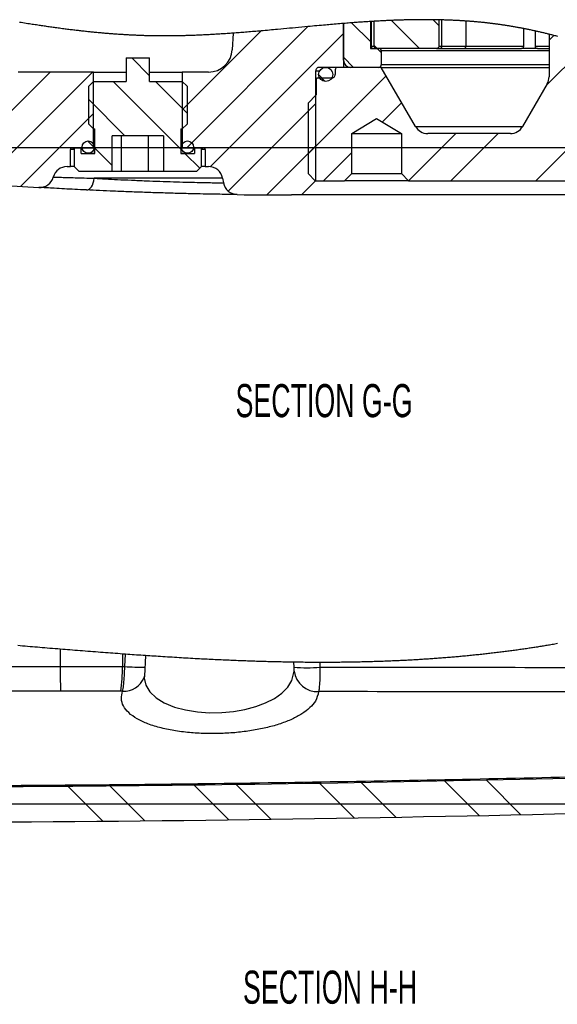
# Model space of a CAD drawing. Extents: x 0 to 4205, y 0 to 2970.
# Tile 21 of 68: x 1824 to 2108, y 1234 to 1755. Entities that reach past the tile are written whole.
import ezdxf

# ---------------------------------------------------------------- set-up
doc = ezdxf.new("R2010")
doc.units = 0
doc.header["$LTSCALE"] = 5
doc.layers.get('0').update_dxf_attribs({"linetype": 'CONTINUOUS'})
doc.styles.add('SLDTEXTSTYLE0', font='TXT', dxfattribs={"width": 0.605})
doc.dimstyles.new('SLDDIMSTYLE3', dxfattribs={"dimtxt": 25, "dimasz": 25, "dimexe": 0, "dimexo": 0.0625, "dimgap": 6.25, "dimtad": 1, "dimdec": 1, "dimlfac": 0.4, "dimrnd": 1e-09, "dimzin": 12, "dimtxsty": 'SLDTEXTSTYLE0', "dimsah": 1, "dimcen": 0.09, "dimazin": 3, "dimtfac": 1, "dimtmove": 0, "dimatfit": 3, "dimtolj": 1, "dimtzin": 12})
doc.dimstyles.new('SLDDIMSTYLE4', dxfattribs={"dimtxt": 25, "dimasz": 25, "dimexe": 0, "dimexo": 0.0625, "dimgap": 6.25, "dimtad": 1, "dimdec": 1, "dimlfac": 0.4, "dimrnd": 1e-09, "dimzin": 12, "dimtxsty": 'SLDTEXTSTYLE0', "dimsah": 1, "dimcen": 0.09, "dimazin": 3, "dimtfac": 1, "dimtofl": 0, "dimtmove": 0, "dimatfit": 3, "dimtolj": 1, "dimtzin": 12})

# ---------------------------------------------------------------- blocks, each defined once
blk = doc.blocks.new('SW_HATCH_0')
at = {"color": 0, "linetype": 'CONTINUOUS'}
for p, q in [((552.73, -29.57), (562.88, -39.71)), ((573.9, -28.29), (588.74, -43.13)), ((596, -27.93), (598.99, -30.92)), ((504.98, -33.83), (463.13, -75.69)), ((529.71, -31.55), (465.63, -95.63)), ((548.5, -35.22), (478.04, -105.68)), ((659.75, -36.22), (657.25, -38.72)), ((564.71, -41.55), (566.29, -43.13)), ((566.29, -43.13), (568.5, -45.34)), ((673.7, -44.72), (655.84, -62.58)), ((436.59, -48.13), (446, -57.54)), ((548.5, -47.79), (553.84, -53.13)), ((393.38, -55.63), (356.74, -92.27)), ((415.83, -55.63), (359.15, -112.32)), ((535.38, -57.12), (538.88, -60.62)), ((426.64, -60.63), (462.5, -96.49)), ((449.09, -60.63), (465.75, -77.29)), ((571.06, -57.56), (529.75, -98.87)), ((413.75, -70.19), (432.94, -89.38)), ((533.75, -72.42), (487.52, -118.64)), ((579.27, -71.79), (569.01, -82.06)), ((416.38, -77.54), (377.84, -116.07)), ((607.84, -88.13), (582.86, -113.11)), ((630.29, -88.13), (605.29, -113.13)), ((413.18, -92.08), (416.79, -95.68)), ((417, -95.89), (426.22, -105.11)), ((463.54, -97.54), (463.76, -97.75)), ((464.64, -98.63), (472.57, -106.56)), ((533.75, -94.87), (508.02, -120.59)), ((552.88, -98.19), (537.94, -113.13)), ((667.25, -96.07), (650.19, -113.13))]:
    blk.add_line(p, q, dxfattribs=at)
blk = doc.blocks.new('_D_18')
at = {"color": 7, "linetype": 'CONTINUOUS'}
for p, q in [((1453.66, 1751.95), (1360.69, 1751.95)), ((1368.19, 1686.95), (1368.19, 1751.95)), ((2478.66, 1686.95), (1360.69, 1686.95)), ((1368.19, 1686.95), (1368.19, 1617.69))]:
    blk.add_line(p, q, dxfattribs=at)
for points in [[(1368.19, 1751.95), (1364.44, 1726.95), (1371.94, 1726.95)], [(1368.19, 1686.95), (1371.94, 1711.95), (1364.44, 1711.95)]]:
    blk.add_solid(points, dxfattribs=at)
at = {"color": 7, "linetype": 'CONTINUOUS', "insert": (1335.96, 1617.69), "char_height": 25, "attachment_point": 1, "rotation": 90, "style": 'SLDTEXTSTYLE0'}
blk.add_mtext('26', dxfattribs=at)
blk = doc.blocks.new('SW_HATCH_1')
at = {"color": 0, "linetype": 'CONTINUOUS'}
for p, q in [((536.32, 2.49), (517.96, 20.85)), ((315.29, -0.98), (296.7, 17.6)), ((337.52, -0.76), (318.95, 17.8)), ((381.89, -0.23), (363.37, 18.29)), ((404.03, 0.08), (385.54, 18.57)), ((448.24, 0.77), (429.79, 19.22)), ((470.3, 1.16), (451.87, 19.59)), ((514.34, 2.02), (495.96, 20.4))]:
    blk.add_line(p, q, dxfattribs=at)
blk = doc.blocks.new('_D_21')
at = {"color": 7, "linetype": 'CONTINUOUS'}
for p, q in [((2663.41, 1352.26), (2663.41, 1402.26)), ((2516.64, 1352.26), (2670.91, 1352.26)), ((2663.41, 1339.76), (2663.41, 1352.26)), ((1491.63, 1339.76), (2670.91, 1339.76)), ((2663.41, 1339.76), (2663.41, 1261.99))]:
    blk.add_line(p, q, dxfattribs=at)
for points in [[(2663.41, 1352.26), (2667.16, 1377.26), (2659.66, 1377.26)], [(2663.41, 1339.76), (2659.66, 1314.76), (2667.16, 1314.76)]]:
    blk.add_solid(points, dxfattribs=at)
at = {"color": 7, "linetype": 'CONTINUOUS', "insert": (2631.18, 1261.99), "char_height": 25, "attachment_point": 1, "rotation": 90, "style": 'SLDTEXTSTYLE0'}
blk.add_mtext('5', dxfattribs=at)

msp = doc.modelspace()

# ---------------------------------------------------------------- linework, layer by layer
at = {"color": 7, "linetype": 'CONTINUOUS'}
for p, q in [((1995.16, 1733.2), (1995.16, 1752.68)), ((1995.16, 1752.68), (1995.16, 1729.45)), ((2009.53, 1753.71), (2009.53, 1739.45)), ((2009.75, 1753.72), (2009.75, 1740.7)), ((2011.37, 1740.7), (2011.37, 1753.82)), ((2045.64, 1754.59), (2045.64, 1740.7)), ((2047.25, 1740.7), (2047.25, 1754.55)), ((2059.99, 1740.7), (2059.99, 1753.95)), ((1936.77, 1747.54), (1936.31, 1738.79)), ((2090.46, 1740.7), (2090.46, 1749.97)), ((2096.51, 1748.71), (2096.51, 1740.7)), ((2103.91, 1746.98), (2103.91, 1724.45)), ((2009.53, 1739.45), (2013.91, 1739.45)), ((2044.27, 1739.45), (2012.74, 1739.45)), ((2015.16, 1738.2), (2015.16, 1730.7)), ((2044.27, 1739.45), (2046, 1739.45)), ((2046, 1739.45), (2058.75, 1739.45)), ((2058.75, 1739.45), (2089.21, 1739.45)), ((2097.76, 1739.45), (2089.21, 1739.45)), ((2097.76, 1739.45), (2103.91, 1739.45)), ((1880.16, 1734.45), (1880.16, 1721.95)), ((1880.16, 1734.45), (1892.66, 1734.45)), ((1892.66, 1721.95), (1892.66, 1734.45)), ((1863.03, 1726.95), (1823.06, 1726.95)), ((1863.03, 1686.95), (1863.03, 1726.95)), ((1863.03, 1726.95), (1880.16, 1726.95)), ((1892.66, 1726.95), (1909.78, 1726.95)), ((1909.78, 1726.95), (1909.78, 1686.95)), ((1923.83, 1726.95), (1909.78, 1726.95)), ((1980.41, 1727.45), (1980.41, 1669.45)), ((1995.16, 1729.45), (1982.41, 1729.45)), ((1990.78, 1728.2), (1990.78, 1725.7)), ((2015.16, 1729.45), (1992.03, 1729.45)), ((2013.91, 1729.45), (1998.91, 1729.45)), ((2033.2, 1698.2), (2015.16, 1729.45)), ((2015.16, 1729.45), (2103.91, 1729.45)), ((1860.41, 1719.45), (1862.91, 1721.95)), ((1860.41, 1699.45), (1860.41, 1719.45)), ((1862.91, 1721.95), (1880.16, 1721.95)), ((1892.66, 1721.95), (1909.91, 1721.95)), ((1909.91, 1721.95), (1912.41, 1719.45)), ((1912.41, 1719.45), (1912.41, 1699.45)), ((1980.78, 1723.2), (1980.78, 1714.95)), ((1988.78, 1723.7), (1981.28, 1723.7)), ((2102.9, 1720.7), (2089.91, 1698.2)), ((1980.78, 1714.95), (1976.41, 1710.57)), ((1976.41, 1710.57), (1976.41, 1673.2)), ((1862.91, 1696.95), (1860.41, 1699.45)), ((1912.41, 1699.45), (1909.91, 1696.95)), ((1999.53, 1694.45), (2012.66, 1702.33)), ((2012.66, 1702.33), (2025.78, 1694.45)), ((1862.91, 1696.95), (1863.66, 1696.95)), ((1863.66, 1683.95), (1863.66, 1696.95)), ((1909.16, 1696.95), (1909.91, 1696.95)), ((1909.16, 1696.95), (1909.16, 1683.95)), ((1999.53, 1673.2), (1999.53, 1694.45)), ((1999.53, 1694.45), (2025.78, 1694.45)), ((2025.78, 1694.45), (2025.78, 1673.2)), ((2083.42, 1694.45), (2039.69, 1694.45)), ((1899.94, 1693.2), (1872.87, 1693.2)), ((1872.87, 1674.45), (1872.87, 1693.2)), ((1877.62, 1693.2), (1877.62, 1674.45)), ((1891.93, 1693.2), (1891.93, 1674.45)), ((1899.94, 1693.2), (1899.94, 1674.45)), ((1850.78, 1676.95), (1850.78, 1685.95)), ((1851.78, 1686.95), (1863.03, 1686.95)), ((1852.66, 1686.95), (1852.66, 1676.95)), ((1852.66, 1686.95), (1856.41, 1686.95)), ((1856.41, 1683.95), (1856.41, 1686.95)), ((1856.41, 1683.95), (1863.66, 1683.95)), ((1860.19, 1683.97), (1863.66, 1683.97)), ((1909.16, 1683.97), (1912.62, 1683.97)), ((1909.16, 1683.95), (1916.41, 1683.95)), ((1909.78, 1686.95), (1921.03, 1686.95)), ((1916.41, 1686.95), (1916.41, 1683.95)), ((1916.41, 1686.95), (1920.16, 1686.95)), ((1920.16, 1676.95), (1920.16, 1686.95)), ((1922.03, 1685.95), (1922.03, 1676.95)), ((1848.95, 1676.95), (1850.78, 1676.95)), ((1852.66, 1676.95), (1850.78, 1676.95)), ((1855.16, 1674.45), (1852.66, 1676.95)), ((1855.16, 1674.45), (1872.87, 1674.45)), ((1872.87, 1674.45), (1877.62, 1674.45)), ((1877.62, 1674.45), (1891.93, 1674.45)), ((1891.93, 1674.45), (1899.94, 1674.45)), ((1899.94, 1674.45), (1917.66, 1674.45)), ((1920.16, 1676.95), (1917.66, 1674.45)), ((1922.03, 1676.95), (1920.16, 1676.95)), ((1922.03, 1676.95), (1923.86, 1676.95)), ((1976.41, 1673.2), (1980.16, 1669.45)), ((1999.53, 1673.2), (1995.78, 1669.45)), ((1999.53, 1673.2), (2025.78, 1673.2)), ((2029.53, 1669.45), (2025.78, 1673.2)), ((1931.25, 1670.75), (1931.68, 1668.33)), ((1980.41, 1669.45), (1972.91, 1661.95)), ((1980.16, 1669.45), (1995.78, 1669.45)), ((2029.53, 1669.45), (1995.78, 1669.45)), ((2029.53, 1669.45), (2112.54, 1669.45)), ((1835.27, 1665.95), (1834.91, 1665.92)), ((1972.91, 1661.95), (1967.66, 1661.95)), ((2333.71, 1661.95), (1972.91, 1661.95)), ((1890.42, 1418.17), (1889.85, 1407.31)), ((1969.03, 1412.1), (1968.89, 1414.68))]:
    msp.add_line(p, q, dxfattribs=at)
at = {"color": 8, "linetype": 'CONTINUOUS'}
for p, q in [((2009.75, 1740.7), (2011.37, 1740.7)), ((2045.64, 1740.7), (2047.25, 1740.7)), ((2047.25, 1740.7), (2059.99, 1740.7)), ((2059.99, 1740.7), (2090.46, 1740.7)), ((2096.51, 1740.7), (2103.91, 1740.7)), ((2103.91, 1738.2), (2015.16, 1738.2)), ((2103.91, 1730.7), (2015.16, 1730.7)), ((1982.46, 1727.45), (1980.41, 1727.45)), ((2033.2, 1698.2), (2089.91, 1698.2)), ((1852.66, 1685.95), (1850.78, 1685.95)), ((1922.03, 1685.95), (1920.16, 1685.95)), ((1931.25, 1670.75), (1863.39, 1670.75)), ((1845.38, 1421.57), (1845.38, 1412.43)), ((1878.34, 1419.01), (1878.31, 1412.39)), ((1879.51, 1412.38), (1879.91, 1418.9)), ((1845.38, 1412.43), (1878.31, 1412.39)), ((1878.31, 1412.39), (1879.51, 1412.38)), ((1982.57, 1414.57), (1982.7, 1412.1)), ((1877.32, 1399.37), (1845.45, 1399.4)), ((1878.35, 1399.36), (1877.32, 1399.37))]:
    msp.add_line(p, q, dxfattribs=at)
at = {"color": 7, "linetype": 'CONTINUOUS', "flags": 128}
for points in [[(2108.58, 1745.8), (2108.04, 1745.94), (2107.49, 1746.08), (2106.95, 1746.22), (2106.4, 1746.36), (2105.9, 1746.48), (2105.41, 1746.61), (2104.91, 1746.73), (2104.41, 1746.86), (2103.91, 1746.98), (2103.44, 1747.1), (2102.98, 1747.21), (2102.51, 1747.32), (2102.05, 1747.43), (2101.59, 1747.54), (2101.13, 1747.65), (2100.67, 1747.76), (2100.22, 1747.87), (2099.76, 1747.97), (2099.3, 1748.08), (2098.83, 1748.19), (2098.37, 1748.29), (2097.9, 1748.4), (2097.44, 1748.5), (2096.97, 1748.6), (2096.51, 1748.71), (2096.02, 1748.81), (2095.54, 1748.92), (2095.06, 1749.02), (2094.57, 1749.12), (2094.09, 1749.23), (2093.6, 1749.33), (2093.12, 1749.43), (2092.68, 1749.52), (2092.23, 1749.61), (2091.79, 1749.7), (2091.35, 1749.79), (2090.9, 1749.88), (2090.46, 1749.97), (2090.03, 1750.05), (2089.6, 1750.13), (2089.18, 1750.21), (2088.75, 1750.29), (2088.32, 1750.37), (2087.89, 1750.45), (2087.47, 1750.53), (2087, 1750.62), (2086.53, 1750.7), (2086.06, 1750.79), (2085.59, 1750.87), (2085.12, 1750.95), (2084.72, 1751.02), (2084.33, 1751.09), (2083.94, 1751.15), (2083.55, 1751.22), (2083.16, 1751.28), (2082.76, 1751.35), (2082.3, 1751.42), (2081.84, 1751.5), (2081.38, 1751.57), (2080.92, 1751.64), (2080.45, 1751.71), (2079.98, 1751.78), (2079.51, 1751.85), (2079.03, 1751.92), (2078.56, 1751.99), (2078.1, 1752.06), (2077.64, 1752.12), (2077.18, 1752.19), (2076.71, 1752.25), (2076.24, 1752.31), (2075.77, 1752.38), (2075.3, 1752.44), (2074.83, 1752.5), (2074.36, 1752.56), (2073.88, 1752.62), (2073.41, 1752.68), (2072.94, 1752.73), (2072.47, 1752.79), (2072, 1752.84), (2071.53, 1752.9), (2071.06, 1752.95), (2070.59, 1753), (2070.13, 1753.05), (2069.67, 1753.1), (2069.21, 1753.15), (2068.73, 1753.2), (2068.26, 1753.25), (2067.79, 1753.3), (2067.32, 1753.34), (2066.85, 1753.39), (2066.37, 1753.43), (2065.9, 1753.48), (2065.43, 1753.52), (2064.96, 1753.56), (2064.48, 1753.6), (2064.01, 1753.64), (2063.54, 1753.68), (2063.07, 1753.72), (2062.59, 1753.76), (2062.16, 1753.79), (2061.73, 1753.82), (2061.29, 1753.86), (2060.86, 1753.89), (2060.43, 1753.92), (2059.99, 1753.95), (2059.55, 1753.98), (2059.1, 1754.01), (2058.65, 1754.04), (2058.21, 1754.07), (2057.76, 1754.1), (2057.32, 1754.12), (2056.88, 1754.15), (2056.44, 1754.17), (2056, 1754.2), (2055.48, 1754.23), (2054.95, 1754.25), (2054.43, 1754.28), (2053.91, 1754.31), (2053.39, 1754.33), (2052.86, 1754.36), (2052.34, 1754.38), (2051.82, 1754.4), (2051.29, 1754.42), (2050.77, 1754.44), (2050.25, 1754.46), (2049.72, 1754.48), (2049.23, 1754.5), (2048.73, 1754.51), (2048.24, 1754.53), (2047.75, 1754.54), (2047.25, 1754.55), (2046.72, 1754.57), (2046.18, 1754.58), (2045.64, 1754.59), (2045.15, 1754.6), (2044.65, 1754.61), (2044.15, 1754.62), (2043.65, 1754.63), (2043.15, 1754.64), (2042.65, 1754.64), (2042.1, 1754.65), (2041.54, 1754.66), (2040.99, 1754.66), (2040.44, 1754.67), (2039.88, 1754.67), (2039.33, 1754.67), (2038.77, 1754.67), (2038.27, 1754.67), (2037.76, 1754.67), (2037.25, 1754.67), (2036.74, 1754.67), (2036.24, 1754.67), (2035.73, 1754.67), (2035.12, 1754.66), (2034.51, 1754.66), (2033.9, 1754.65), (2033.29, 1754.64), (2032.68, 1754.63), (2032.08, 1754.62), (2031.48, 1754.61), (2030.88, 1754.6), (2030.28, 1754.59), (2029.67, 1754.58), (2029.06, 1754.57), (2028.45, 1754.55), (2027.84, 1754.54), (2027.23, 1754.52), (2026.64, 1754.5), (2026.04, 1754.48), (2025.44, 1754.47), (2024.84, 1754.45), (2024.23, 1754.43), (2023.62, 1754.41), (2023, 1754.38), (2022.39, 1754.36), (2021.78, 1754.34), (2021.17, 1754.31), (2020.56, 1754.29), (2019.92, 1754.26), (2019.27, 1754.23), (2018.63, 1754.2), (2017.99, 1754.17), (2017.34, 1754.14), (2016.7, 1754.11), (2016.05, 1754.08), (2015.41, 1754.05), (2014.74, 1754.01), (2014.06, 1753.97), (2013.39, 1753.94), (2012.71, 1753.9), (2012.04, 1753.86), (2011.37, 1753.82), (2010.83, 1753.79), (2010.29, 1753.76), (2009.75, 1753.72), (2009.53, 1753.71), (2008.82, 1753.67), (2008.11, 1753.62), (2007.4, 1753.58), (2006.69, 1753.53), (2005.98, 1753.48), (2005.27, 1753.43), (2004.56, 1753.38), (2003.85, 1753.33), (2003.11, 1753.28), (2002.36, 1753.23), (2001.62, 1753.17), (2000.88, 1753.12), (2000.13, 1753.06), (1999.39, 1753.01), (1998.54, 1752.94), (1997.69, 1752.88), (1996.85, 1752.81), (1996, 1752.74), (1995.16, 1752.68), (1994.17, 1752.6), (1993.19, 1752.52), (1992.21, 1752.43), (1991.23, 1752.35), (1990.25, 1752.27), (1989.26, 1752.19), (1988.34, 1752.11), (1987.41, 1752.02), (1986.49, 1751.94), (1985.56, 1751.86), (1984.63, 1751.78), (1983.45, 1751.67), (1982.27, 1751.57), (1981.09, 1751.46), (1979.91, 1751.35), (1978.73, 1751.24), (1977.55, 1751.13), (1976.37, 1751.03), (1974.73, 1750.87), (1973.09, 1750.72), (1971.45, 1750.57), (1969.86, 1750.42), (1968.28, 1750.27), (1966.69, 1750.12), (1965.11, 1749.97), (1963.52, 1749.82), (1961.94, 1749.68), (1960.35, 1749.53), (1959.26, 1749.43), (1958.17, 1749.33), (1957.08, 1749.23), (1955.99, 1749.13), (1954.9, 1749.03), (1953.81, 1748.94), (1952.73, 1748.84), (1951.64, 1748.74), (1950.7, 1748.66), (1949.77, 1748.58), (1948.84, 1748.5), (1947.91, 1748.42), (1946.97, 1748.34), (1946.06, 1748.27), (1945.14, 1748.19), (1944.22, 1748.12), (1943.31, 1748.04), (1942.49, 1747.98), (1941.67, 1747.91), (1940.86, 1747.85), (1940.04, 1747.78), (1939.22, 1747.72), (1938.4, 1747.66), (1937.59, 1747.6), (1936.77, 1747.54), (1935.98, 1747.48), (1935.19, 1747.43), (1934.4, 1747.37), (1933.61, 1747.32), (1932.83, 1747.26), (1932.05, 1747.21), (1931.28, 1747.16), (1930.5, 1747.11), (1929.73, 1747.06), (1929.04, 1747.02), (1928.35, 1746.97), (1927.66, 1746.93), (1926.96, 1746.89), (1926.27, 1746.85), (1925.58, 1746.81), (1924.89, 1746.78), (1924.2, 1746.74), (1923.58, 1746.71), (1922.96, 1746.67), (1922.34, 1746.64), (1921.72, 1746.61), (1921.11, 1746.58), (1920.5, 1746.55), (1919.89, 1746.52), (1919.28, 1746.5), (1918.67, 1746.47), (1918.05, 1746.44), (1917.43, 1746.42), (1916.81, 1746.39), (1916.19, 1746.37), (1915.57, 1746.35), (1914.95, 1746.33), (1914.33, 1746.3), (1913.72, 1746.28), (1913.1, 1746.26), (1912.48, 1746.25), (1911.86, 1746.23), (1911.24, 1746.21), (1910.63, 1746.19), (1910.03, 1746.18), (1909.42, 1746.17), (1908.81, 1746.15), (1908.19, 1746.14), (1907.57, 1746.13), (1906.95, 1746.12), (1906.34, 1746.11), (1905.72, 1746.1), (1905.1, 1746.09), (1904.48, 1746.08), (1903.94, 1746.08), (1903.39, 1746.07), (1902.85, 1746.07), (1902.31, 1746.07), (1901.77, 1746.07), (1901.23, 1746.07), (1900.69, 1746.07), (1900.14, 1746.07), (1899.58, 1746.07), (1899.01, 1746.07), (1898.44, 1746.07), (1897.88, 1746.08), (1897.31, 1746.08), (1896.74, 1746.09), (1896.23, 1746.09), (1895.71, 1746.1), (1895.2, 1746.11), (1894.68, 1746.12), (1894.17, 1746.13), (1893.66, 1746.14), (1893.17, 1746.15), (1892.69, 1746.16), (1892.2, 1746.17), (1891.72, 1746.18), (1891.23, 1746.19), (1890.69, 1746.21), (1890.15, 1746.22), (1889.61, 1746.24), (1889.07, 1746.26), (1888.53, 1746.28), (1887.99, 1746.3), (1887.45, 1746.32), (1886.91, 1746.34), (1886.36, 1746.36), (1885.82, 1746.38), (1885.28, 1746.41), (1884.74, 1746.43), (1884.2, 1746.45), (1883.66, 1746.48), (1883.12, 1746.51), (1882.58, 1746.53), (1882.02, 1746.56), (1881.45, 1746.59), (1880.88, 1746.63), (1880.32, 1746.66), (1879.75, 1746.69), (1879.19, 1746.72), (1878.57, 1746.76), (1877.95, 1746.8), (1877.33, 1746.84), (1876.72, 1746.88), (1876.1, 1746.92), (1875.48, 1746.96), (1874.87, 1747.01), (1874.3, 1747.05), (1873.73, 1747.09), (1873.17, 1747.13), (1872.6, 1747.17), (1872.04, 1747.22), (1871.47, 1747.26), (1870.91, 1747.31), (1870.34, 1747.35), (1869.78, 1747.4), (1869.21, 1747.45), (1868.65, 1747.5), (1868.08, 1747.54), (1867.55, 1747.59), (1867.01, 1747.64), (1866.48, 1747.69), (1865.95, 1747.74), (1865.42, 1747.79), (1864.8, 1747.84), (1864.19, 1747.9), (1863.57, 1747.96), (1862.96, 1748.02), (1862.34, 1748.08), (1861.74, 1748.14), (1861.13, 1748.2), (1860.53, 1748.27), (1859.93, 1748.33), (1859.31, 1748.39), (1858.69, 1748.46), (1858.08, 1748.53), (1857.46, 1748.59), (1856.84, 1748.66), (1856.23, 1748.73), (1855.61, 1748.8), (1855, 1748.87), (1854.38, 1748.94), (1853.77, 1749.02), (1853.15, 1749.09), (1852.53, 1749.16), (1851.92, 1749.24), (1851.3, 1749.31), (1850.63, 1749.39), (1849.95, 1749.48), (1849.27, 1749.56), (1848.59, 1749.65), (1847.92, 1749.73), (1847.2, 1749.83), (1846.48, 1749.92), (1845.76, 1750.01), (1845.04, 1750.11), (1844.33, 1750.21), (1843.61, 1750.3), (1842.93, 1750.39), (1842.25, 1750.49), (1841.58, 1750.58), (1840.9, 1750.68), (1840.22, 1750.77), (1839.55, 1750.87), (1838.87, 1750.96), (1838.19, 1751.06), (1837.52, 1751.16), (1836.84, 1751.26), (1836.18, 1751.35), (1835.51, 1751.45), (1834.85, 1751.55), (1834.18, 1751.65), (1833.47, 1751.76), (1832.75, 1751.87), (1832.03, 1751.98), (1831.31, 1752.09), (1830.6, 1752.2), (1829.88, 1752.31), (1829.03, 1752.44), (1828.19, 1752.57), (1827.34, 1752.71), (1826.5, 1752.84), (1825.64, 1752.98), (1824.77, 1753.12), (1823.91, 1753.26)], [(2108.41, 1424.5), (2107.71, 1424.37), (2107, 1424.25), (2106.29, 1424.13), (2105.58, 1424.01), (2104.87, 1423.89), (2104.17, 1423.77), (2103.52, 1423.66), (2102.87, 1423.55), (2102.22, 1423.44), (2101.57, 1423.34), (2100.92, 1423.23), (2100.27, 1423.13), (2099.62, 1423.02), (2098.98, 1422.92), (2098.33, 1422.82), (2097.68, 1422.72), (2097.03, 1422.61), (2096.38, 1422.51), (2095.77, 1422.42), (2095.16, 1422.33), (2094.54, 1422.23), (2093.93, 1422.14), (2093.32, 1422.05), (2092.62, 1421.95), (2091.91, 1421.84), (2091.2, 1421.74), (2090.5, 1421.64), (2089.79, 1421.53), (2089.1, 1421.44), (2088.4, 1421.34), (2087.71, 1421.24), (2087.02, 1421.14), (2086.31, 1421.05), (2085.6, 1420.95), (2084.89, 1420.85), (2084.19, 1420.76), (2083.48, 1420.66), (2082.77, 1420.57), (2082.06, 1420.48), (2081.36, 1420.39), (2080.65, 1420.29), (2079.94, 1420.2), (2079.23, 1420.11), (2078.53, 1420.03), (2077.82, 1419.94), (2077.11, 1419.85), (2076.33, 1419.76), (2075.55, 1419.66), (2074.77, 1419.57), (2074, 1419.48), (2073.22, 1419.39), (2072.51, 1419.3), (2071.8, 1419.22), (2071.09, 1419.14), (2070.39, 1419.06), (2069.68, 1418.98), (2068.97, 1418.91), (2068.26, 1418.83), (2067.48, 1418.75), (2066.71, 1418.66), (2065.93, 1418.58), (2065.15, 1418.5), (2064.37, 1418.42), (2063.59, 1418.34), (2062.81, 1418.26), (2062.03, 1418.18), (2061.25, 1418.11), (2060.48, 1418.03), (2059.71, 1417.96), (2058.95, 1417.88), (2058.18, 1417.81), (2057.42, 1417.74), (2056.71, 1417.68), (2056, 1417.61), (2055.29, 1417.55), (2054.58, 1417.49), (2053.87, 1417.43), (2053.17, 1417.36), (2052.46, 1417.3), (2051.68, 1417.24), (2050.9, 1417.17), (2050.12, 1417.11), (2049.34, 1417.05), (2048.56, 1416.98), (2047.78, 1416.92), (2047, 1416.86), (2046.22, 1416.8), (2045.44, 1416.74), (2044.66, 1416.69), (2043.9, 1416.63), (2043.13, 1416.57), (2042.37, 1416.52), (2041.6, 1416.47), (2040.82, 1416.41), (2040.04, 1416.36), (2039.26, 1416.31), (2038.48, 1416.26), (2037.7, 1416.21), (2036.94, 1416.16), (2036.17, 1416.11), (2035.4, 1416.06), (2034.64, 1416.02), (2033.86, 1415.97), (2033.07, 1415.92), (2032.29, 1415.88), (2031.51, 1415.84), (2030.73, 1415.79), (2029.95, 1415.75), (2029.16, 1415.71), (2028.4, 1415.67), (2027.64, 1415.63), (2026.88, 1415.59), (2026.12, 1415.55), (2025.36, 1415.52), (2024.59, 1415.48), (2023.88, 1415.45), (2023.16, 1415.42), (2022.44, 1415.38), (2021.72, 1415.35), (2021, 1415.32), (2020.2, 1415.29), (2019.4, 1415.26), (2018.6, 1415.22), (2017.79, 1415.19), (2016.99, 1415.16), (2016.19, 1415.13), (2015.39, 1415.1), (2014.59, 1415.08), (2013.78, 1415.05), (2012.98, 1415.02), (2012.18, 1415), (2011.38, 1414.97), (2010.57, 1414.95), (2009.77, 1414.93), (2008.97, 1414.9), (2008.16, 1414.88), (2007.32, 1414.86), (2006.48, 1414.84), (2005.64, 1414.82), (2004.8, 1414.8), (2003.95, 1414.78), (2003.11, 1414.76), (2002.19, 1414.74), (2001.28, 1414.73), (2000.36, 1414.71), (1999.44, 1414.69), (1998.52, 1414.68), (1997.6, 1414.66), (1996.68, 1414.65), (1995.84, 1414.64), (1994.99, 1414.63), (1994.15, 1414.62), (1993.31, 1414.61), (1992.46, 1414.6), (1991.62, 1414.6), (1990.78, 1414.59), (1989.93, 1414.59), (1989.09, 1414.58), (1988.24, 1414.58), (1987.4, 1414.57), (1986.56, 1414.57), (1985.76, 1414.57), (1984.96, 1414.57), (1984.17, 1414.57), (1983.37, 1414.57), (1982.57, 1414.57), (1981.72, 1414.57), (1980.86, 1414.57), (1980, 1414.57), (1979.15, 1414.58), (1978.29, 1414.58), (1977.45, 1414.59), (1976.6, 1414.59), (1975.76, 1414.6), (1974.92, 1414.61), (1973.91, 1414.62), (1972.91, 1414.63), (1971.91, 1414.64), (1970.9, 1414.65), (1969.9, 1414.66), (1968.89, 1414.68), (1967.94, 1414.69), (1966.98, 1414.71), (1966.03, 1414.72), (1965.07, 1414.74), (1964.12, 1414.76), (1963.16, 1414.78), (1962.2, 1414.8), (1961.25, 1414.82), (1960.24, 1414.84), (1959.24, 1414.86), (1958.24, 1414.89), (1957.24, 1414.91), (1956.23, 1414.94), (1955.23, 1414.96), (1954.23, 1414.99), (1953.22, 1415.02), (1952.22, 1415.05), (1951.21, 1415.08), (1950.21, 1415.11), (1949.2, 1415.14), (1948.26, 1415.17), (1947.31, 1415.2), (1946.36, 1415.23), (1945.41, 1415.26), (1944.46, 1415.3), (1943.46, 1415.33), (1942.45, 1415.37), (1941.44, 1415.41), (1940.43, 1415.45), (1939.43, 1415.49), (1938.42, 1415.53), (1937.47, 1415.56), (1936.52, 1415.6), (1935.57, 1415.64), (1934.62, 1415.68), (1933.66, 1415.72), (1932.6, 1415.77), (1931.54, 1415.82), (1930.48, 1415.86), (1929.41, 1415.91), (1928.35, 1415.96), (1927.29, 1416.01), (1926.22, 1416.06), (1925.16, 1416.12), (1924.15, 1416.17), (1923.14, 1416.22), (1922.12, 1416.27), (1921.11, 1416.32), (1920.1, 1416.37), (1919.08, 1416.43), (1917.89, 1416.49), (1916.7, 1416.55), (1915.5, 1416.62), (1914.3, 1416.68), (1913.08, 1416.75), (1911.86, 1416.82), (1910.64, 1416.89), (1909.42, 1416.96), (1908.2, 1417.04), (1906.97, 1417.11), (1905.75, 1417.18), (1904.53, 1417.26), (1903.3, 1417.33), (1902.08, 1417.41), (1900.85, 1417.48), (1899.63, 1417.56), (1898.4, 1417.64), (1897.17, 1417.72), (1896.05, 1417.79), (1894.92, 1417.87), (1893.8, 1417.94), (1892.67, 1418.01), (1891.54, 1418.09), (1890.42, 1418.17), (1889.24, 1418.25), (1888.07, 1418.33), (1886.89, 1418.41), (1885.72, 1418.49), (1884.54, 1418.57), (1883.38, 1418.65), (1882.23, 1418.74), (1881.07, 1418.82), (1879.91, 1418.9), (1879.13, 1418.96), (1878.34, 1419.01), (1877.06, 1419.11), (1875.77, 1419.2), (1874.49, 1419.3), (1873.2, 1419.39), (1871.91, 1419.49), (1870.63, 1419.59), (1869.34, 1419.68), (1868.05, 1419.78), (1866.7, 1419.88), (1865.35, 1419.99), (1864, 1420.09), (1862.64, 1420.2), (1861.29, 1420.3), (1859.94, 1420.41), (1858.58, 1420.51), (1857.23, 1420.62), (1855.87, 1420.73), (1854.51, 1420.84), (1853.16, 1420.94), (1851.8, 1421.05), (1850.52, 1421.16), (1849.23, 1421.26), (1847.95, 1421.36), (1846.67, 1421.47), (1845.38, 1421.57), (1844.02, 1421.68), (1842.65, 1421.79), (1841.28, 1421.91), (1839.91, 1422.02), (1838.54, 1422.13), (1837.17, 1422.25), (1835.87, 1422.35), (1834.58, 1422.46), (1833.29, 1422.57), (1831.99, 1422.68), (1830.69, 1422.78), (1829.4, 1422.89), (1828.1, 1423), (1826.8, 1423.11), (1825.5, 1423.22), (1824.2, 1423.33), (1822.92, 1423.44)]]:
    msp.add_lwpolyline(points, dxfattribs=at)
at = {"color": 8, "linetype": 'CONTINUOUS', "flags": 128}
for points in [[(1859.24, 1664.56), (1859.93, 1664.64), (1860.62, 1664.96), (1861.27, 1665.5), (1861.86, 1666.25), (1862.39, 1667.18), (1862.83, 1668.26), (1863.17, 1669.47), (1863.39, 1670.75)], [(1845.38, 1412.43), (1845.39, 1410.35), (1845.4, 1408.33), (1845.41, 1406.4), (1845.42, 1404.61), (1845.43, 1402.98), (1845.43, 1401.55), (1845.44, 1400.35), (1845.45, 1399.4)], [(1889.97, 1407.33), (1889.84, 1406.3), (1890.61, 1402.51), (1892.69, 1398.97), (1896.06, 1395.75), (1900.41, 1393.1), (1905.8, 1390.92), (1911.56, 1389.4), (1917.93, 1388.4), (1924.27, 1387.97), (1930.76, 1388.06), (1937.03, 1388.65), (1943.05, 1389.7), (1948.77, 1391.22), (1953.92, 1393.14), (1958.62, 1395.56), (1962.5, 1398.3), (1965.7, 1401.54), (1967.85, 1404.99), (1969.09, 1409.94), (1969.09, 1409.94)]]:
    msp.add_lwpolyline(points, dxfattribs=at)
at = {"color": 7, "linetype": 'CONTINUOUS'}
for centre, radius in [((1985.78, 1725.7), 3.75), ((1860.19, 1687.25), 3.27), ((1912.62, 1687.25), 3.27)]:
    msp.add_circle(centre, radius, dxfattribs=at)
for centre, radius, start, end in [((2011, 1740.7), 1.25, 180.0132, 269.9971), ((2046, 1740.7), 1.25, 269.9933, 0.0101), ((2058.75, 1740.7), 1.25, 269.9933, 0.0101), ((2089.21, 1740.7), 1.25, 269.9933, 0.0101), ((2097.76, 1740.7), 1.25, 179.9899, 270.0067), ((1923.83, 1739.45), 12.5, 270.0007, 356.9998), ((2013.91, 1738.2), 1.25, 359.9864, 90.0067), ((1998.91, 1733.2), 3.75, 180.0043, 269.9957), ((2013.91, 1730.7), 1.25, 269.9933, 0.0101), ((1982.41, 1727.45), 2, 89.9896, 180.0104), ((1988.78, 1725.7), 2, 269.9896, 0.0083), ((1992.03, 1728.2), 1.25, 90.0029, 179.9868), ((1981.28, 1723.2), 0.5, 89.9738, 180.0177), ((2096.4, 1724.45), 7.5, 330.0042, 359.9925), ((2039.69, 1701.95), 7.5, 209.9976, 270.0015), ((2083.42, 1701.95), 7.5, 270.0027, 329.9982), ((1851.78, 1685.95), 1, 90.0029, 179.9885), ((1921.03, 1685.95), 1, 0.0115, 89.9971), ((1848.95, 1669.45), 7.5, 89.9993, 164.7012), ((1923.86, 1669.45), 7.5, 9.9997, 89.9994), ((1967.62, 3911.43), 2249.48, 266.01239, 266.59538), ((1834.48, 1673.4), 7.5, 266.5963, 344.7012), ((1939.06, 1669.63), 7.5, 189.9979, 269.2702), ((1967.66, 3912.98), 2251.04, 269.26958, 269.99985), ((1703.33, 18829.57), 17481.06, 269.999987, 271.835626), ((1703.32, 18829.74), 17499.98, 270, 272.414928)]:
    msp.add_arc(centre, radius, start, end, dxfattribs=at)
at = {"color": 8, "linetype": 'CONTINUOUS'}
for centre, radius, start, end in [((1802.08, 1411.63), 76.24, 350.7427, 0.5704), ((1887.37, 1519.68), 107.59, 265.8127, 271.4551), ((1975.86, 1477.64), 65.9, 264.0447, 275.9553), ((1981.34, 1411.44), 12.34, 186.993, 273.2042), ((1879.13, 1410.69), 11.36, 266.0899, 338.9544)]:
    msp.add_arc(centre, radius, start, end, dxfattribs=at)
at = {"color": 7, "linetype": 'CONTINUOUS'}
for points, knots in [([(2012.74, 1739.45), (2012.73, 1739.45), (2012.54, 1739.45), (2012.19, 1739.52), (2011.76, 1739.78), (2011.47, 1740.16), (2011.37, 1740.48), (2011.37, 1740.66), (2011.37, 1740.7)], [0, 0, 0, 0, 0.018418, 0.269744, 0.515817, 0.742387, 0.94723, 1, 1, 1, 1]), ([(2045.64, 1740.7), (2045.63, 1740.57), (2045.6, 1740.3), (2045.4, 1739.95), (2045.09, 1739.67), (2044.7, 1739.48), (2044.41, 1739.46), (2044.27, 1739.45)], [0, 0, 0, 0, 0.1906452, 0.3813102, 0.5783284, 0.7915204, 1, 1, 1, 1]), ([(1859.24, 1664.56), (1857.17, 1664.66), (1853.27, 1664.85), (1847.6, 1665.15), (1842.64, 1665.42), (1838.6, 1665.65), (1835.9, 1665.81), (1834.53, 1665.89), (1834.07, 1665.92), (1834.04, 1665.92)], [0, 0, 0, 0, 0.24599, 0.464159, 0.675049, 0.836949, 0.944898, 0.996014, 1, 1, 1, 1]), ([(1938.97, 1662.13), (1938.82, 1662.13), (1938.03, 1662.14), (1936.14, 1662.17), (1932.84, 1662.21), (1928.22, 1662.29), (1922.42, 1662.4), (1915.59, 1662.55), (1907.94, 1662.73), (1899.69, 1662.97), (1891.06, 1663.24), (1882.32, 1663.56), (1874.01, 1663.89), (1866.33, 1664.22), (1861.56, 1664.45), (1859.24, 1664.56)], [0, 0, 0, 0, 0.005668, 0.029534, 0.071193, 0.129714, 0.203185, 0.289643, 0.386493, 0.490989, 0.600177, 0.710924, 0.820198, 0.912873, 1, 1, 1, 1]), ([(1938.09, 1662.21), (1937.62, 1662.27), (1936.99, 1662.35), (1936.43, 1662.64), (1936.28, 1662.71)], [0, 0, 0, 0, 0.73933, 1, 1, 1, 1]), ([(1889.81, 1407.34), (1889.82, 1407.21), (1889.84, 1406.96), (1889.76, 1406.73), (1889.72, 1406.62)], [0, 0, 0, 0, 0.547363, 1, 1, 1, 1])]:
    msp.add_open_spline(points, degree=3, knots=knots, dxfattribs=at)
at = {"color": 8, "linetype": 'CONTINUOUS'}
for points, knots in [([(1841.71, 1671.43), (1841.74, 1671.42), (1842.13, 1671.41), (1843.32, 1671.37), (1845.62, 1671.29), (1849.11, 1671.18), (1853.36, 1671.04), (1858.25, 1670.9), (1861.6, 1670.8), (1863.39, 1670.75)], [0, 0, 0, 0, 0.004015, 0.053936, 0.16358, 0.322797, 0.536696, 0.751932, 1, 1, 1, 1]), ([(1863.39, 1670.75), (1865.35, 1670.64), (1869.44, 1670.42), (1875.98, 1670.09), (1883.11, 1669.75), (1890.56, 1669.44), (1897.98, 1669.16), (1905.02, 1668.93), (1911.61, 1668.74), (1917.44, 1668.6), (1922.45, 1668.49), (1926.39, 1668.41), (1929.24, 1668.36), (1930.86, 1668.34), (1931.55, 1668.33), (1931.68, 1668.33)], [0, 0, 0, 0, 0.086071, 0.179772, 0.287333, 0.399562, 0.507249, 0.613282, 0.708909, 0.796681, 0.869313, 0.928758, 0.970037, 0.994325, 1, 1, 1, 1]), ([(1675.43, 1412.25), (1695.13, 1412.26), (1751.78, 1412.29), (1808.43, 1412.38), (1845.38, 1412.43)], [0, 0, 0, 0, 0.347726, 1, 1, 1, 1]), ([(1878.35, 1399.36), (1878.41, 1399.59), (1878.7, 1400.85), (1879.03, 1403.55), (1879.37, 1407.67), (1879.46, 1410.74), (1879.51, 1412.38)], [0, 0, 0, 0, 0.053305, 0.296559, 0.623944, 1, 1, 1, 1]), ([(1969.09, 1409.94), (1969.09, 1410.09), (1969.1, 1410.47), (1969.07, 1411.11), (1969.05, 1411.68), (1969.03, 1412.02), (1969.03, 1412.1)], [0, 0, 0, 0, 0.2121, 0.519905, 0.889858, 1, 1, 1, 1]), ([(1982.7, 1412.1), (1982.7, 1411.63), (1982.71, 1409.55), (1982.63, 1406.14), (1982.47, 1402.28), (1982.16, 1400.04), (1982.03, 1399.12)], [0, 0, 0, 0, 0.109815, 0.478864, 0.786554, 1, 1, 1, 1]), ([(1982.7, 1412.1), (2037.73, 1412.02), (2111.16, 1411.92), (2184.6, 1411.92), (2203, 1411.91)], [0, 0, 0, 0, 0.749392, 1, 1, 1, 1]), ([(1845.45, 1399.4), (1808.48, 1399.36), (1752.34, 1399.29), (1696.19, 1399.26), (1677.02, 1399.25)], [0, 0, 0, 0, 0.658505, 1, 1, 1, 1]), ([(1982.03, 1399.12), (1981.59, 1397.38), (1980.77, 1394.15), (1977.28, 1390.32), (1973.1, 1387.14), (1967.8, 1384.36), (1961.72, 1382), (1954.87, 1380.06), (1947.46, 1378.55), (1939.59, 1377.5), (1931.38, 1376.91), (1923.05, 1376.82), (1914.66, 1377.24), (1906.58, 1378.2), (1898.89, 1379.72), (1892.04, 1381.81), (1886.17, 1384.45), (1881.66, 1387.6), (1878.64, 1391.25), (1877.36, 1395.42), (1878.02, 1398.04), (1878.35, 1399.36)], [0, 0, 0, 0, 0.0429249, 0.0798475, 0.123329, 0.1707918, 0.2247513, 0.2820433, 0.3440054, 0.4087192, 0.4753989, 0.5442486, 0.6116361, 0.6796805, 0.7423701, 0.8023317, 0.8537188, 0.8984215, 0.9352408, 0.9674592, 1, 1, 1, 1]), ([(2201.95, 1398.97), (2183.61, 1398.97), (2110.3, 1398.98), (2036.99, 1399.06), (1982.03, 1399.12)], [0, 0, 0, 0, 0.250203, 1, 1, 1, 1]), ([(1703.37, 1349.11), (1753.15, 1349.23), (1852.72, 1349.46), (2002.07, 1351.54), (2140.64, 1354.45), (2229.41, 1357.27), (2268.41, 1358.51)], [0, 0, 0, 0, 0.264266, 0.528535, 0.792881, 1, 1, 1, 1])]:
    msp.add_open_spline(points, degree=3, knots=knots, dxfattribs=at)

# ---------------------------------------------------------------- block references
at = {"color": 7, "linetype": 'CONTINUOUS'}
for name, p in [('SW_HATCH_0', (1446.66, 1782.58)), ('SW_HATCH_1', (1552.62, 1331.51))]:
    msp.add_blockref(name, p, dxfattribs=at)

# ---------------------------------------------------------------- texts
at = {"color": 7, "linetype": 'CONTINUOUS', "char_height": 17.5, "attachment_point": 2, "style": 'SLDTEXTSTYLE0'}
for s, insert in [('SECTION G-G', (1984.89, 1561.85)), ('SECTION H-H', (1988.04, 1251.47))]:
    msp.add_mtext(s, dxfattribs=dict(at, insert=insert))

# ---------------------------------------------------------------- dimensions: what is measured, and where the dimension line sits
at = {"color": 7, "linetype": 'CONTINUOUS'}
for base, p1, p2, dimstyle, picture, middle in [((1368.19, 1751.95), (2488.66, 1686.95), (1463.66, 1751.95), 'SLDDIMSTYLE4', '_D_18', (1368.19, 1636.79)), ((2663.41, 1352.26), (1481.63, 1339.76), (2506.64, 1352.26), 'SLDDIMSTYLE3', '_D_21', (2663.41, 1271.54))]:
    dim = msp.add_linear_dim(base=base, p1=p1, p2=p2, angle=90, dimstyle=dimstyle, dxfattribs=at)
    dim.commit()
    dim.dimension.update_dxf_attribs({"geometry": picture, "text_midpoint": middle, "dimtype": 160})

doc.saveas('drawing.dxf')
